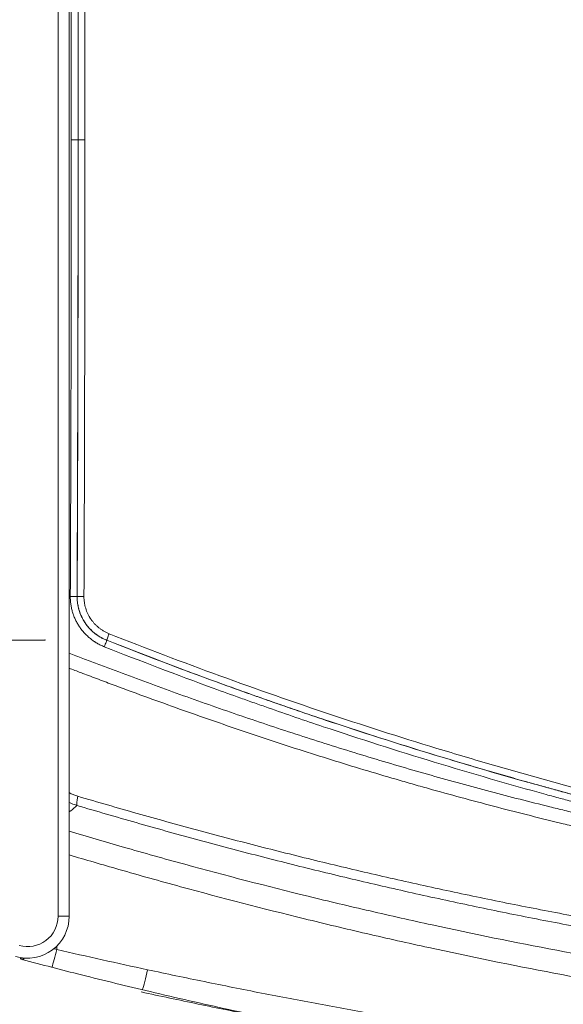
# Model space of a CAD drawing. Header units: millimetres. Extents: x -8 to 594, y 0 to 420.
# Tile 118 of 249: x 147 to 158, y 291 to 312. Entities that reach past the tile are written whole.
import ezdxf

# ---------------------------------------------------------------- set-up
doc = ezdxf.new("R2010")
doc.units = ezdxf.units.MM
doc.layers.add('1', color=7, linetype='Continuous', true_color=0xffffff)
doc.styles.add('Calibri', font='txt')
doc.dimstyles.get("Standard").update_dxf_attribs({"dimtxt": 0.18, "dimasz": 0.18, "dimexe": 0.18, "dimexo": 0.0625, "dimgap": 0.09, "dimtad": 0, "dimtih": 1, "dimtoh": 1, "dimdec": 4, "dimzin": 0, "dimdsep": 46, "dimtxsty": 'Standard', "dimcen": 0.09, "dimadec": 0, "dimazin": 0, "dimtfac": 1, "dimtdec": 4, "dimtofl": 0, "dimtmove": 0, "dimatfit": 3, "dimfxl": 0, "dimtolj": 1, "dimtzin": 0, "dimarcsym": 0})

# ---------------------------------------------------------------- blocks, each defined once
blk = doc.blocks.new('_U15')
at = {"layer": '1', "color": 18, "lineweight": 13}
for p, q in [((147.37, 320.701), (71.97, 320.701)), ((73.97, 320.701), (73.97, 316.719)), ((73.97, 299.148), (73.97, 303.129)), ((147.367, 299.148), (71.97, 299.148))]:
    blk.add_line(p, q, dxfattribs=at)
at = {"layer": '1', "color": 18}
for points in [[(73.97, 320.701), (74.908, 317.2), (73.033, 317.2)], [(73.97, 299.148), (73.033, 302.648), (74.908, 302.648)]]:
    blk.add_solid(points, dxfattribs=at)
at = {"layer": '1', "color": 18, "linetype": 'Continuous', "lineweight": 13, "char_height": 3.5, "attachment_point": 7, "line_spacing_factor": 1.399613, "style": 'Calibri'}
for s, insert in [('\\fCalibri|b0|i0;\\W1.0000;0.4', (70.831, 310.449)), ('\\fCalibri|b0|i0;\\W1.0000;CTRS', (80.981, 310.449)), ('\\fCalibri|b0|i0;\\W1.0000;FWD LIFT POINTS', (53.165, 303.405))]:
    blk.add_mtext(s, dxfattribs=dict(at, insert=insert))

msp = doc.modelspace()

# ---------------------------------------------------------------- linework, layer by layer
at = {"layer": '1', "color": 155, "linetype": 'Continuous', "lineweight": 13}
for p, q in [((147.644, 293.216), (147.644, 326.58)), ((148.053, 300.086), (148.055, 300.086)), ((147.644, 293.216), (147.884, 293.216))]:
    msp.add_line(p, q, dxfattribs=at)
at = {"layer": '1', "color": 155, "linetype": 'Continuous', "lineweight": 18}
for p, q in [((147.884, 293.216), (147.884, 326.58)), ((147.929, 309.898), (148.075, 309.898)), ((148.075, 309.898), (148.076, 309.898)), ((148.222, 309.898), (148.076, 309.898)), ((146.832, 292.316), (146.984, 292.316))]:
    msp.add_line(p, q, dxfattribs=at)
for centre, major_axis, ratio, start_param, end_param in [((147.903, 300.087), (-0.15, 0.001), 0.000115, 3.176499, 4.686328), ((148.205, 300.086), (-0.15, 0.001), 0.000116, 0.035738, 1.544764), ((146.984, 293.216), (0, -0.9), 0.999048, 5.997961, 7.853982)]:
    msp.add_ellipse(centre, major_axis=major_axis, ratio=ratio, start_param=start_param, end_param=end_param, dxfattribs=at)
at = {"layer": '1', "color": 155, "linetype": 'Continuous', "lineweight": 13}
for centre, major_axis, ratio, start_param, end_param in [((148.195, 296.076), (0.143, 0.479), 0.097069, 2.227596, 3.088984), ((146.995, 293.216), (0, 0.65), 0.999048, 2.856369, 4.712389), ((146.891, 292.695), (0.16, 0.474), 0.415336, 3.793752, 3.936458), ((147.571, 292.504), (0.113, 0.487), 0.090239, 3.814869, 4.733292), ((149.522, 292.069), (0.105, 0.489), 0.087615, 3.633649, 4.731153)]:
    msp.add_ellipse(centre, major_axis=major_axis, ratio=ratio, start_param=start_param, end_param=end_param, dxfattribs=at)
for points, degree in [([(147.929, 309.898), (147.929, 313.168), (147.922, 316.438), (147.907, 319.709)], 3), ([(148.053, 319.709), (148.068, 316.439), (148.075, 313.168), (148.075, 309.898)], 3), ([(148.076, 309.898), (148.076, 313.168), (148.069, 316.439), (148.055, 319.709)], 3), ([(148.201, 319.71), (148.215, 316.439), (148.222, 313.169), (148.222, 309.898)], 3), ([(147.907, 300.087), (147.922, 303.357), (147.929, 306.628), (147.929, 309.898)], 3), ([(148.075, 309.898), (148.075, 306.627), (148.068, 303.357), (148.053, 300.086)], 3), ([(148.055, 300.086), (148.069, 303.357), (148.076, 306.627), (148.076, 309.898)], 3), ([(148.222, 309.898), (148.222, 306.627), (148.215, 303.356), (148.201, 300.086)], 3), ([(148.69, 299.147), (148.689, 299.146)], 1), ([(147.545, 292.526), (147.569, 292.519), (147.593, 292.511), (147.617, 292.504)], 3), ([(147.617, 292.504), (147.617, 292.529), (147.618, 292.555), (147.618, 292.581)], 3), ([(147.617, 292.504), (148.266, 292.353), (148.916, 292.208), (149.567, 292.069)], 3)]:
    msp.add_open_spline(points, degree=degree, dxfattribs=at)
for points, knots in [([(148.638, 299.007), (148.611, 299.017), (148.585, 299.029), (148.532, 299.054), (148.507, 299.068), (148.475, 299.086), (148.466, 299.092), (148.457, 299.098), (148.451, 299.101), (148.448, 299.103), (148.432, 299.113), (148.42, 299.121), (148.384, 299.146), (148.361, 299.163), (148.316, 299.199), (148.295, 299.218), (148.253, 299.257), (148.232, 299.277), (148.203, 299.309), (148.194, 299.32), (148.179, 299.337), (148.172, 299.345), (148.166, 299.353), (148.161, 299.359), (148.159, 299.362), (148.138, 299.388), (148.121, 299.411), (148.089, 299.459), (148.059, 299.507), (148.032, 299.558), (148.007, 299.61), (147.996, 299.637), (147.983, 299.67), (147.98, 299.677), (147.975, 299.691), (147.973, 299.698), (147.966, 299.718), (147.961, 299.732), (147.949, 299.774), (147.941, 299.802), (147.929, 299.858), (147.924, 299.886), (147.915, 299.943), (147.912, 299.972), (147.908, 300.029), (147.907, 300.058), (147.907, 300.087)], [0, 0, 0, 0, 0.0625, 0.0625, 0.125, 0.125, 0.140625, 0.148437, 0.148437, 0.15625, 0.15625, 0.1875, 0.1875, 0.25, 0.25, 0.3125, 0.3125, 0.375, 0.375, 0.40625, 0.40625, 0.421875, 0.429687, 0.429687, 0.4375, 0.4375, 0.5, 0.5, 0.5625, 0.625, 0.625, 0.6875, 0.6875, 0.703125, 0.703125, 0.71875, 0.71875, 0.75, 0.75, 0.8125, 0.8125, 0.875, 0.875, 0.9375, 0.9375, 1, 1, 1, 1]), ([(148.053, 300.086), (148.053, 300.061), (148.054, 300.036), (148.057, 299.986), (148.06, 299.961), (148.067, 299.911), (148.072, 299.887), (148.083, 299.838), (148.089, 299.814), (148.1, 299.778), (148.104, 299.766), (148.11, 299.748), (148.112, 299.742), (148.117, 299.73), (148.119, 299.724), (148.13, 299.694), (148.14, 299.671), (148.162, 299.626), (148.185, 299.582), (148.212, 299.539), (148.24, 299.498), (148.255, 299.477), (148.274, 299.453), (148.278, 299.448), (148.286, 299.438), (148.298, 299.423), (148.311, 299.409), (148.336, 299.382), (148.354, 299.364), (148.39, 299.33), (148.409, 299.313), (148.448, 299.282), (148.468, 299.267), (148.5, 299.246), (148.51, 299.239), (148.526, 299.229), (148.532, 299.225), (148.542, 299.219), (148.548, 299.215), (148.575, 299.199), (148.597, 299.188), (148.643, 299.166), (148.666, 299.155), (148.689, 299.146)], [0, 0, 0, 0, 0.0625, 0.0625, 0.125, 0.125, 0.1875, 0.1875, 0.25, 0.25, 0.28125, 0.28125, 0.296875, 0.296875, 0.3125, 0.3125, 0.375, 0.375, 0.4375, 0.5, 0.5, 0.5625, 0.5625, 0.578125, 0.578125, 0.59375, 0.625, 0.625, 0.6875, 0.6875, 0.75, 0.75, 0.8125, 0.8125, 0.84375, 0.84375, 0.859375, 0.859375, 0.875, 0.875, 0.9375, 0.9375, 1, 1, 1, 1]), ([(148.69, 299.147), (148.666, 299.157), (148.643, 299.167), (148.598, 299.189), (148.554, 299.212), (148.512, 299.239), (148.471, 299.267), (148.45, 299.282), (148.426, 299.302), (148.421, 299.306), (148.414, 299.312), (148.411, 299.314), (148.406, 299.318), (148.394, 299.328), (148.383, 299.339), (148.355, 299.365), (148.338, 299.382), (148.304, 299.419), (148.271, 299.457), (148.242, 299.497), (148.221, 299.528), (148.214, 299.539), (148.204, 299.555), (148.201, 299.56), (148.196, 299.569), (148.192, 299.574), (148.177, 299.601), (148.163, 299.626), (148.131, 299.694), (148.113, 299.741), (148.091, 299.812), (148.085, 299.837), (148.078, 299.867), (148.076, 299.874), (148.074, 299.886), (148.073, 299.892), (148.069, 299.911), (148.067, 299.923), (148.062, 299.961), (148.056, 300.011), (148.054, 300.061), (148.055, 300.086)], [0, 0, 0, 0, 0.0625, 0.0625, 0.125, 0.1875, 0.1875, 0.25, 0.25, 0.265625, 0.265625, 0.273437, 0.273437, 0.28125, 0.3125, 0.3125, 0.375, 0.375, 0.4375, 0.5, 0.5, 0.53125, 0.53125, 0.546875, 0.546875, 0.554688, 0.5625, 0.625, 0.625, 0.75, 0.75, 0.8125, 0.8125, 0.828125, 0.828125, 0.84375, 0.84375, 0.875, 0.875, 0.9375, 1, 1, 1, 1]), ([(148.201, 300.086), (148.201, 300.064), (148.202, 300.021), (148.207, 299.979), (148.211, 299.947), (148.213, 299.936), (148.216, 299.92), (148.217, 299.915), (148.219, 299.905), (148.22, 299.899), (148.226, 299.873), (148.232, 299.853), (148.25, 299.792), (148.266, 299.752), (148.293, 299.694), (148.303, 299.675), (148.315, 299.654), (148.318, 299.65), (148.321, 299.645), (148.325, 299.638), (148.333, 299.624), (148.342, 299.611), (148.36, 299.585), (148.385, 299.55), (148.413, 299.518), (148.441, 299.487), (148.456, 299.472), (148.48, 299.45), (148.488, 299.443), (148.498, 299.434), (148.5, 299.432), (148.504, 299.428), (148.506, 299.427), (148.512, 299.422), (148.517, 299.418), (148.537, 299.401), (148.555, 299.389), (148.59, 299.365), (148.626, 299.342), (148.663, 299.322), (148.702, 299.303), (148.721, 299.295), (148.741, 299.287)], [0, 0, 0, 0, 0.0625, 0.125, 0.125, 0.15625, 0.15625, 0.171875, 0.171875, 0.1875, 0.1875, 0.25, 0.25, 0.375, 0.375, 0.4375, 0.4375, 0.445313, 0.453125, 0.453125, 0.46875, 0.5, 0.5, 0.5625, 0.625, 0.625, 0.6875, 0.6875, 0.71875, 0.71875, 0.726563, 0.726563, 0.734375, 0.734375, 0.75, 0.75, 0.8125, 0.8125, 0.875, 0.9375, 0.9375, 1, 1, 1, 1]), ([(148.741, 299.287), (148.734, 299.269), (148.727, 299.251), (148.715, 299.218), (148.709, 299.203), (148.7, 299.177), (148.696, 299.167), (148.691, 299.152), (148.69, 299.148), (148.69, 299.147)], [0, 0, 0, 0, 0.25, 0.25, 0.5, 0.5, 0.75, 0.75, 1, 1, 1, 1]), ([(148.741, 299.287), (150.321, 298.662), (151.913, 298.081), (154.32, 297.278), (155.126, 297.022), (156.339, 296.655), (157.149, 296.416), (157.962, 296.187), (158.776, 295.965), (159.185, 295.856), (160.002, 295.644), (160.412, 295.54), (161.642, 295.238), (162.466, 295.048), (163.705, 294.777), (164.119, 294.689), (164.948, 294.519), (165.364, 294.437), (166.611, 294.197), (167.446, 294.046), (168.283, 293.905)], [0, 0, 0, 0, 0.25, 0.25, 0.375, 0.375, 0.4375, 0.5, 0.5, 0.5625, 0.5625, 0.625, 0.625, 0.75, 0.75, 0.8125, 0.8125, 0.875, 0.875, 1, 1, 1, 1]), ([(148.689, 299.146), (148.69, 299.145), (148.689, 299.141), (148.684, 299.126), (148.68, 299.116), (148.67, 299.09), (148.665, 299.075), (148.652, 299.042), (148.645, 299.024), (148.638, 299.007)], [0, 0, 0, 0, 0.25, 0.25, 0.5, 0.5, 0.75, 0.75, 1, 1, 1, 1]), ([(148.689, 299.146), (149.465, 298.84), (150.243, 298.543), (151.222, 298.186), (151.418, 298.115), (151.712, 298.01), (151.81, 297.975), (152.006, 297.906), (152.498, 297.733), (152.99, 297.564), (154.175, 297.168), (154.969, 296.914), (156.562, 296.429), (157.362, 296.197), (158.266, 295.948), (158.367, 295.921), (158.568, 295.866), (158.869, 295.785), (159.171, 295.705), (159.775, 295.547), (160.179, 295.444), (161.391, 295.144), (162.201, 294.954), (163.42, 294.684), (163.827, 294.597), (164.642, 294.428), (165.05, 294.345), (166.275, 294.106), (167.095, 293.956), (167.916, 293.815)], [0, 0, 0, 0, 0.125, 0.125, 0.15625, 0.15625, 0.171875, 0.171875, 0.1875, 0.25, 0.25, 0.375, 0.375, 0.5, 0.5, 0.515625, 0.515625, 0.53125, 0.5625, 0.5625, 0.625, 0.625, 0.75, 0.75, 0.8125, 0.8125, 0.875, 0.875, 1, 1, 1, 1]), ([(168.262, 293.758), (167.426, 293.898), (166.592, 294.048), (165.344, 294.288), (164.929, 294.371), (164.099, 294.541), (163.685, 294.629), (162.444, 294.9), (161.619, 295.091), (160.385, 295.394), (159.974, 295.497), (159.154, 295.71), (158.744, 295.819), (158.233, 295.959), (158.131, 295.987), (157.927, 296.044), (157.62, 296.129), (157.315, 296.216), (156.704, 296.392), (156.297, 296.512), (155.081, 296.88), (154.273, 297.137), (153.067, 297.539), (152.666, 297.676), (152.166, 297.851), (152.066, 297.886), (151.866, 297.957), (151.766, 297.992), (151.466, 298.099), (151.267, 298.171), (150.271, 298.534), (149.479, 298.836), (148.69, 299.147)], [0, 0, 0, 0, 0.125, 0.125, 0.1875, 0.1875, 0.25, 0.25, 0.375, 0.375, 0.4375, 0.4375, 0.5, 0.5, 0.515625, 0.515625, 0.53125, 0.5625, 0.5625, 0.625, 0.625, 0.75, 0.75, 0.8125, 0.8125, 0.828125, 0.828125, 0.84375, 0.84375, 0.875, 0.875, 1, 1, 1, 1]), ([(147.882, 298.87), (147.981, 298.832), (148.079, 298.794), (148.28, 298.717), (148.383, 298.678), (148.588, 298.6), (148.69, 298.561), (149.204, 298.368), (149.616, 298.216), (150.234, 297.992), (150.441, 297.918), (150.854, 297.772), (151.061, 297.699), (151.683, 297.484), (152.098, 297.344), (152.723, 297.138), (152.931, 297.07), (153.349, 296.937), (153.558, 296.871), (154.186, 296.676), (154.606, 296.549), (155.237, 296.365), (155.448, 296.304), (155.87, 296.185), (156.081, 296.126), (156.716, 295.952), (157.141, 295.839), (157.779, 295.675), (157.992, 295.622), (158.311, 295.542), (158.418, 295.516), (158.578, 295.477), (158.632, 295.464), (158.738, 295.438), (159.219, 295.321), (159.7, 295.209), (160.986, 294.92), (161.845, 294.739), (163.136, 294.483), (163.567, 294.401), (164.43, 294.241), (164.862, 294.164), (166.159, 293.939), (167.026, 293.799), (167.894, 293.667)], [0, 0, 0, 0, 0.015248, 0.015248, 0.031131, 0.031131, 0.047014, 0.047014, 0.110546, 0.110546, 0.142313, 0.142313, 0.174079, 0.174079, 0.237611, 0.237611, 0.269377, 0.269377, 0.301144, 0.301144, 0.364676, 0.364676, 0.396442, 0.396442, 0.428208, 0.428208, 0.491741, 0.491741, 0.523507, 0.523507, 0.53939, 0.53939, 0.547332, 0.547332, 0.555273, 0.618806, 0.618806, 0.74587, 0.74587, 0.809403, 0.809403, 0.872935, 0.872935, 1, 1, 1, 1]), ([(167.894, 293.667), (167.072, 293.809), (166.251, 293.959), (165.024, 294.199), (164.615, 294.281), (163.799, 294.451), (163.392, 294.538), (162.171, 294.808), (161.359, 294.998), (160.145, 295.299), (159.741, 295.402), (159.136, 295.56), (158.834, 295.64), (158.532, 295.722), (158.33, 295.777), (158.23, 295.804), (157.324, 296.053), (156.523, 296.286), (154.927, 296.771), (154.132, 297.025), (152.946, 297.422), (152.551, 297.557), (152.059, 297.73), (151.96, 297.764), (151.764, 297.834), (151.665, 297.869), (151.371, 297.974), (151.174, 298.045), (150.194, 298.403), (149.414, 298.7), (148.638, 299.007)], [0, 0, 0, 0, 0.125, 0.125, 0.1875, 0.1875, 0.25, 0.25, 0.375, 0.375, 0.4375, 0.4375, 0.46875, 0.484375, 0.484375, 0.5, 0.5, 0.625, 0.625, 0.75, 0.75, 0.8125, 0.8125, 0.828125, 0.828125, 0.84375, 0.84375, 0.875, 0.875, 1, 1, 1, 1]), ([(169.881, 293.123), (169.403, 293.187), (168.924, 293.253), (168.208, 293.356), (167.969, 293.391), (167.492, 293.462), (167.253, 293.499), (166.061, 293.684), (165.109, 293.843), (163.685, 294.1), (163.211, 294.189), (162.264, 294.373), (161.791, 294.468), (160.846, 294.666), (160.374, 294.769), (159.668, 294.928), (159.315, 295.009), (158.903, 295.106), (158.727, 295.148), (158.61, 295.176), (158.551, 295.19), (158.023, 295.318), (157.554, 295.436), (156.619, 295.68), (156.152, 295.806), (155.629, 295.952), (155.571, 295.969), (155.454, 296.001), (155.28, 296.051), (154.874, 296.168), (154.295, 296.339), (153.833, 296.479), (153.372, 296.623), (153.142, 296.695), (152.682, 296.842), (152.223, 296.992), (151.537, 297.222), (151.08, 297.379), (150.625, 297.538), (150.397, 297.618), (149.715, 297.862), (149.262, 298.027), (148.696, 298.238), (148.583, 298.28), (148.358, 298.366), (148.245, 298.408), (148.048, 298.483), (147.964, 298.515), (147.881, 298.547)], [0, 0, 0, 0, 0.063753, 0.063753, 0.09563, 0.09563, 0.127506, 0.127506, 0.255013, 0.255013, 0.318766, 0.318766, 0.382519, 0.382519, 0.446272, 0.446272, 0.478149, 0.494087, 0.502056, 0.502056, 0.510025, 0.510025, 0.573778, 0.573778, 0.637531, 0.637531, 0.645501, 0.645501, 0.65347, 0.669408, 0.701285, 0.733161, 0.733161, 0.765038, 0.765038, 0.796914, 0.828791, 0.860667, 0.860667, 0.892544, 0.892544, 0.956297, 0.956297, 0.972236, 0.972236, 0.988174, 0.988174, 1, 1, 1, 1]), ([(147.88, 295.874), (147.889, 295.869), (147.898, 295.864), (147.933, 295.846), (147.96, 295.834), (148.014, 295.813), (148.042, 295.803), (148.071, 295.795)], [0, 0, 0, 0, 0.14694, 0.14694, 0.57347, 0.57347, 1, 1, 1, 1]), ([(148.071, 295.795), (148.282, 295.732), (148.494, 295.67), (148.917, 295.548), (149.341, 295.426), (149.765, 295.308), (150.19, 295.19), (150.403, 295.132), (151.04, 294.959), (151.466, 294.847), (152.319, 294.628), (152.746, 294.52), (153.387, 294.364), (153.601, 294.312), (154.029, 294.211), (154.244, 294.16), (154.887, 294.012), (155.316, 293.916), (156.176, 293.729), (156.606, 293.638), (157.468, 293.463), (157.9, 293.378), (158.764, 293.213), (159.629, 293.054), (160.497, 292.906), (161.365, 292.763), (161.8, 292.694), (162.453, 292.595), (162.671, 292.563), (163.106, 292.5), (163.324, 292.469), (163.979, 292.378), (164.416, 292.319), (165.29, 292.208), (165.728, 292.155), (166.604, 292.054), (167.043, 292.005), (167.702, 291.936), (167.921, 291.914), (168.361, 291.87), (168.581, 291.849), (168.801, 291.828)], [0, 0, 0, 0, 0.03125, 0.03125, 0.0625, 0.09375, 0.09375, 0.125, 0.125, 0.1875, 0.1875, 0.25, 0.25, 0.28125, 0.28125, 0.3125, 0.3125, 0.375, 0.375, 0.4375, 0.4375, 0.5, 0.5, 0.5625, 0.625, 0.625, 0.6875, 0.6875, 0.71875, 0.71875, 0.75, 0.75, 0.8125, 0.8125, 0.875, 0.875, 0.9375, 0.9375, 0.96875, 0.96875, 1, 1, 1, 1]), ([(148.05, 295.598), (148.009, 295.611), (147.97, 295.624), (147.913, 295.647), (147.895, 295.654), (147.878, 295.662)], [0, 0, 0, 0, 0.687403, 0.687403, 1, 1, 1, 1]), ([(148.05, 295.598), (148.009, 295.56), (147.965, 295.522), (147.909, 295.476), (147.898, 295.467), (147.886, 295.458)], [0, 0, 0, 0, 0.80044, 0.80044, 1, 1, 1, 1]), ([(168.804, 291.588), (168.584, 291.609), (168.364, 291.631), (167.924, 291.676), (167.704, 291.699), (167.045, 291.771), (166.605, 291.82), (165.728, 291.924), (165.29, 291.979), (164.414, 292.092), (163.977, 292.151), (163.322, 292.244), (163.103, 292.276), (162.667, 292.34), (162.449, 292.373), (161.795, 292.473), (161.36, 292.543), (160.49, 292.687), (159.622, 292.837), (158.756, 292.998), (157.89, 293.164), (157.458, 293.25), (156.595, 293.427), (156.164, 293.519), (155.303, 293.707), (154.874, 293.804), (154.23, 293.953), (154.015, 294.003), (153.587, 294.106), (153.372, 294.158), (152.73, 294.315), (152.303, 294.423), (151.449, 294.644), (151.023, 294.757), (150.384, 294.931), (150.171, 294.989), (149.746, 295.108), (149.321, 295.227), (148.897, 295.35), (148.473, 295.473), (148.261, 295.535), (148.05, 295.598)], [0, 0, 0, 0, 0.03125, 0.03125, 0.0625, 0.0625, 0.125, 0.125, 0.1875, 0.1875, 0.25, 0.25, 0.28125, 0.28125, 0.3125, 0.3125, 0.375, 0.375, 0.4375, 0.5, 0.5, 0.5625, 0.5625, 0.625, 0.625, 0.6875, 0.6875, 0.71875, 0.71875, 0.75, 0.75, 0.8125, 0.8125, 0.875, 0.875, 0.90625, 0.90625, 0.9375, 0.96875, 0.96875, 1, 1, 1, 1]), ([(147.883, 295.042), (148.271, 294.927), (148.878, 294.749), (149.487, 294.577), (149.926, 294.454), (150.146, 294.393), (151.247, 294.093), (152.13, 293.864), (153.236, 293.593), (153.458, 293.539), (153.901, 293.434), (154.123, 293.382), (154.788, 293.228), (156.122, 292.928), (158.352, 292.474), (160.146, 292.156), (161.271, 291.972), (161.496, 291.936), (161.946, 291.865), (162.622, 291.76), (163.299, 291.662), (164.202, 291.537), (164.655, 291.477), (165.561, 291.362), (166.014, 291.307), (167.376, 291.149), (168.286, 291.054), (169.198, 290.968)], [0, 0, 0, 0, 0.055698, 0.087175, 0.087175, 0.118652, 0.118652, 0.244558, 0.244558, 0.276035, 0.276035, 0.307512, 0.307512, 0.370465, 0.496372, 0.622279, 0.622279, 0.653756, 0.653756, 0.685233, 0.748186, 0.748186, 0.81114, 0.81114, 0.874093, 0.874093, 1, 1, 1, 1]), ([(169.179, 290.471), (168.264, 290.557), (167.35, 290.653), (165.983, 290.811), (165.528, 290.867), (164.619, 290.982), (164.165, 291.043), (163.257, 291.169), (162.578, 291.267), (161.9, 291.372), (161.448, 291.443), (161.222, 291.48), (160.093, 291.665), (158.293, 291.984), (156.501, 292.349), (155.161, 292.641), (154.715, 292.741), (154.047, 292.896), (153.825, 292.948), (153.38, 293.055), (152.269, 293.324), (151.161, 293.611), (150.056, 293.913), (149.835, 293.974), (149.394, 294.097), (148.816, 294.261), (148.239, 294.429), (147.883, 294.535)], [0, 0, 0, 0, 0.1265, 0.1265, 0.18975, 0.18975, 0.253, 0.253, 0.316251, 0.347876, 0.347876, 0.379501, 0.379501, 0.506001, 0.632501, 0.632501, 0.695751, 0.695751, 0.727376, 0.727376, 0.759001, 0.885501, 0.885501, 0.917127, 0.917127, 0.948752, 1, 1, 1, 1]), ([(149.567, 292.069), (149.974, 291.981), (150.381, 291.896), (151.197, 291.729), (152.013, 291.565), (152.831, 291.409), (153.649, 291.256), (154.059, 291.182), (154.879, 291.037), (155.29, 290.966), (155.803, 290.88), (155.906, 290.863), (156.112, 290.829), (156.42, 290.778), (156.934, 290.696), (157.346, 290.631), (157.758, 290.568), (157.964, 290.537), (158.376, 290.475), (158.582, 290.444), (158.994, 290.384), (160.851, 290.118), (162.712, 289.887), (166.026, 289.521), (167.686, 289.362), (169.349, 289.222)], [0, 0, 0, 0, 0.0625, 0.0625, 0.125, 0.1875, 0.1875, 0.25, 0.25, 0.3125, 0.3125, 0.328125, 0.328125, 0.34375, 0.375, 0.40625, 0.40625, 0.4375, 0.4375, 0.46875, 0.46875, 0.5, 0.75, 0.75, 1, 1, 1, 1]), ([(169.28, 288.725), (168.445, 288.795), (167.611, 288.87), (165.944, 289.03), (165.111, 289.116), (163.864, 289.254), (163.448, 289.301), (162.617, 289.398), (162.202, 289.449), (161.372, 289.553), (160.957, 289.606), (160.128, 289.716), (159.713, 289.773), (159.092, 289.861), (158.885, 289.891), (158.471, 289.951), (158.264, 289.982), (157.851, 290.044), (157.644, 290.075), (157.231, 290.139), (156.818, 290.204), (156.302, 290.287), (155.889, 290.355), (155.683, 290.389), (155.168, 290.476), (154.756, 290.547), (153.933, 290.693), (153.522, 290.768), (152.701, 290.922), (152.291, 291.001), (151.472, 291.163), (151.063, 291.246), (150.246, 291.416), (149.838, 291.503), (149.43, 291.591)], [0, 0, 0, 0, 0.125, 0.125, 0.25, 0.25, 0.3125, 0.3125, 0.375, 0.375, 0.4375, 0.4375, 0.5, 0.5, 0.53125, 0.53125, 0.5625, 0.5625, 0.59375, 0.59375, 0.625, 0.65625, 0.671875, 0.6875, 0.6875, 0.75, 0.75, 0.8125, 0.8125, 0.875, 0.875, 0.9375, 0.9375, 1, 1, 1, 1])]:
    msp.add_open_spline(points, degree=3, knots=knots, dxfattribs=at)
at = {"layer": '1', "color": 155, "linetype": 'Continuous', "lineweight": 18}
msp.add_open_spline([(169.952, 288.532), (169.118, 288.602), (167.286, 288.768), (164.873, 289.024), (162.693, 289.286), (160.891, 289.524), (159.04, 289.792), (157.143, 290.093), (155.201, 290.431), (153.251, 290.802), (151.386, 291.192), (149.69, 291.578), (148.211, 291.939), (147.282, 292.179), (146.845, 292.296), (146.829, 292.3)], degree=3, knots=[0, 0, 0, 0, 0.106764, 0.234646, 0.309707, 0.387089, 0.466738, 0.548599, 0.632621, 0.718755, 0.802499, 0.876653, 0.941747, 0.997936, 1, 1, 1, 1], dxfattribs=at)
at = {"layer": '1', "color": 163, "linetype": 'Continuous', "lineweight": 18}
msp.add_point((147.367, 299.148), dxfattribs=at)

# ---------------------------------------------------------------- dimensions: what is measured, and where the dimension line sits
at = {"layer": '1', "color": 18, "linetype": 'Continuous', "lineweight": 13}
dim = msp.add_linear_dim(base=(73.97, 320.701), p1=(147.367, 299.148), p2=(147.37, 320.701), angle=90, text=' <> \\fCalibri|b0|i0;\\C18;{\\H1.00x;\\fCalibri|b0|i0;CTRS\\fCalibri|b0|i0;}\\C18;\\P\\fCalibri|b0|i0;\\C18;{\\H1.00x;\\fCalibri|b0|i0;FWD LIFT POINTS\\fCalibri|b0|i0;}\\C18;', dimstyle='Standard', override={"dimtxt": 3.5, "dimasz": 3.5, "dimexe": 2, "dimexo": 0, "dimgap": 1.5, "dimtih": 1, "dimtoh": 1, "dimdec": 1, "dimlfac": 0.02, "dimdsep": 46, "dimlunit": 2, "dimtxsty": 'Calibri', "dimsah": 1, "dimse1": 0, "dimse2": 0, "dimsd1": 0, "dimsd2": 0, "dimclrd": 18, "dimclre": 18, "dimclrt": 18, "dimtol": 0, "dimtm": -0.1, "dimtfac": 1, "dimtdec": 2, "dimtofl": 1, "dimtmove": 0, "dimlwd": 13, "dimlwe": 13}, dxfattribs=at)
dim.commit()
dim.dimension.update_dxf_attribs({"geometry": '_U15', "text_midpoint": (73.97, 309.924), "dimtype": 160})

doc.saveas('drawing.dxf')
